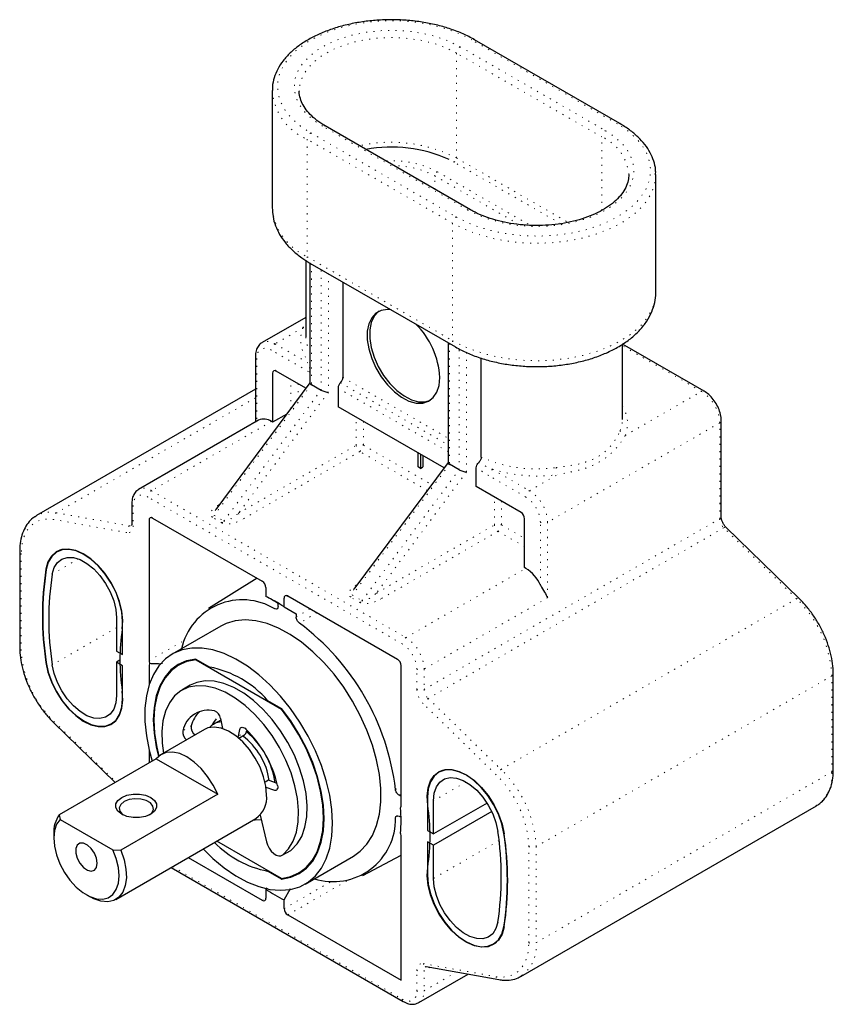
# Model space of a CAD drawing. Header units: millimetres. Extents: x 41 to 369, y 41 to 518.
# Tile 4 of 9: x 289 to 369, y 45 to 143. Entities that reach past the tile are written whole.
import ezdxf

# ---------------------------------------------------------------- set-up
doc = ezdxf.new("R2010")
doc.units = ezdxf.units.MM
doc.linetypes.add('DOT2', pattern=[0.635, 0, -0.635])

msp = doc.modelspace()

# ---------------------------------------------------------------- linework, layer by layer
at = {"color": 7, "linetype": 'DOT2', "lineweight": 18}
for p, q in [((348.05944, 132.42358), (333.63447, 140.75094)), ((332.46244, 140.07434), (346.88742, 131.74698)), ((346.52679, 131.12236), (332.10181, 139.44972)), ((332.10181, 129.03883), (332.10181, 139.44972)), ((333.24379, 123.87068), (318.81881, 132.19804)), ((317.64678, 131.52145), (332.07176, 123.19408)), ((346.52679, 123.84744), (346.52679, 131.12236)), ((331.71114, 122.56946), (317.28616, 130.89683)), ((317.28616, 130.89683), (317.28616, 119.23662)), ((332.10181, 129.03883), (343.17935, 122.6439)), ((331.8614, 128.62241), (331.36671, 128.88689)), ((342.43014, 122.52121), (331.8614, 128.62241)), ((338.30963, 122.43637), (329.96812, 127.25182)), ((329.96812, 125.93413), (329.96812, 127.25182)), ((330.20853, 127.66824), (339.42372, 122.34842)), ((331.71114, 122.56946), (331.71114, 110.90926)), ((317.28616, 119.23662), (331.71114, 110.90926)), ((317.70689, 118.53371), (317.70689, 106.56997)), ((318.66855, 106.01482), (318.66855, 117.97855)), ((319.3898, 117.56218), (319.3898, 105.79195)), ((316.86543, 112.19094), (317.14062, 112.5701)), ((316.86543, 112.19094), (314.10064, 110.59486)), ((314.10064, 110.59486), (317.55751, 108.59926)), ((331.41062, 110.62271), (331.41062, 98.65898)), ((356.41391, 105.87603), (348.5656, 110.40676)), ((317.41572, 107.84831), (313.74002, 109.97024)), ((332.37228, 98.10382), (332.37228, 110.15408)), ((333.09353, 109.74288), (333.09353, 97.88095)), ((312.29752, 109.13724), (312.29752, 102.92033)), ((314.22091, 107.88808), (313.86023, 107.67986)), ((317.55751, 107.77078), (317.41572, 107.84831)), ((317.70689, 106.56997), (308.06088, 93.57555)), ((315.66335, 104.17221), (315.66335, 107.05537)), ((316.3846, 106.63901), (316.3846, 105.14382)), ((320.59188, 106.73258), (331.26124, 100.57329)), ((320.8323, 107.26399), (331.26124, 101.24349)), ((309.02254, 93.02039), (318.66855, 106.01482)), ((319.3898, 105.79195), (310.48338, 93.79384)), ((331.26124, 99.90309), (320.35147, 106.20117)), ((348.8408, 101.50416), (356.41391, 105.87603)), ((312.14814, 105.23011), (292.40314, 93.83156)), ((313.74002, 102.89084), (301.83941, 96.02076)), ((322.15459, 100.53148), (322.15459, 103.30806)), ((322.87584, 102.89169), (322.87584, 100.53148)), ((358.21703, 102.75293), (341.14748, 92.89888)), ((358.21703, 93.23276), (358.21703, 102.75293)), ((310.48338, 93.79384), (322.15459, 100.53148)), ((322.51521, 99.90686), (310.844, 93.16922)), ((329.20607, 96.04431), (322.51521, 99.90686)), ((322.87584, 100.53148), (329.63883, 96.62729)), ((331.41062, 98.65898), (321.76461, 85.66455)), ((322.72627, 85.10939), (332.37228, 98.10382)), ((333.09353, 97.88095), (324.18711, 85.88284)), ((335.66865, 98.14392), (339.34435, 96.02198)), ((338.98373, 95.39736), (335.30803, 97.5193)), ((339.34435, 96.02198), (342.10914, 97.61806)), ((301.83941, 96.02076), (327.08312, 81.44788)), ((326.7225, 80.82326), (301.47879, 95.39614)), ((335.85832, 92.62049), (335.85832, 95.39707)), ((336.57957, 94.9807), (336.57957, 92.62049)), ((292.40314, 93.83156), (299.63093, 92.53294)), ((300.03629, 94.56313), (300.03629, 92.53881)), ((308.43984, 94.55711), (308.5904, 94.64403)), ((308.50346, 94.52691), (308.43984, 94.55711)), ((299.38771, 91.86323), (292.15992, 93.16185)), ((301.95968, 93.31397), (301.59899, 93.10576)), ((308.8225, 92.83497), (307.86084, 93.39013)), ((308.06088, 93.57555), (309.02254, 93.02039)), ((328.88624, 76.30045), (358.21703, 93.23276)), ((340.42623, 86.65234), (340.42623, 92.89888)), ((341.14748, 92.89888), (341.14748, 85.40304)), ((299.63093, 92.53294), (299.88127, 92.67746)), ((324.18711, 85.88284), (335.85832, 92.62049)), ((336.21894, 91.99587), (324.54773, 85.25822)), ((358.62239, 92.3425), (329.29161, 75.41019)), ((338.86352, 90.46919), (336.21894, 91.99587)), ((336.57957, 92.62049), (338.86352, 91.30199)), ((365.85018, 85.2961), (358.62239, 92.3425)), ((288.91703, 89.78396), (288.91703, 80.25358)), ((294.60167, 89.25072), (291.99282, 87.74466)), ((291.37131, 88.23), (291.40866, 88.25156)), ((327.08312, 81.44788), (338.98373, 88.31795)), ((322.14357, 86.64612), (322.29413, 86.73303)), ((322.14357, 86.64612), (322.20719, 86.61592)), ((315.36289, 85.57647), (315.0022, 85.36825)), ((322.52623, 84.92397), (321.56457, 85.47913)), ((321.76461, 85.66455), (322.72627, 85.10939)), ((341.14748, 85.40304), (328.88624, 78.32478)), ((336.51939, 68.36379), (365.85018, 85.2961)), ((314.08124, 84.29287), (314.39499, 84.48385)), ((316.20428, 83.48119), (317.56157, 84.30719)), ((299.00608, 83.08576), (298.97614, 83.06848)), ((318.23072, 83.9209), (316.52421, 82.88257)), ((298.3751, 82.42607), (291.99282, 78.74165)), ((301.59899, 79.15516), (305.07969, 81.16452)), ((303.03921, 79.15377), (302.52634, 78.8577)), ((291.37131, 78.97389), (291.39726, 78.98887)), ((328.165, 76.30045), (328.165, 78.32478)), ((328.88624, 78.32478), (328.88624, 76.30045)), ((369.33629, 77.63989), (340.0055, 60.70759)), ((369.33629, 68.10951), (369.33629, 77.63989)), ((299.00608, 75.37234), (298.97614, 75.35506)), ((329.29161, 75.41019), (336.51939, 68.36379)), ((336.04136, 67.82964), (328.81357, 74.87604)), ((292.15992, 73.13153), (298.32796, 67.11828)), ((305.78899, 72.68758), (304.94753, 72.20182)), ((310.96496, 72.53117), (310.60523, 72.3235)), ((311.30483, 72.1523), (310.46338, 71.66653)), ((340.0055, 51.1772), (369.33629, 68.10951)), ((314.3698, 66.51552), (313.98587, 66.29388)), ((326.05228, 66.37947), (326.60229, 66.6803)), ((333.04227, 67.11574), (329.82618, 65.25913)), ((326.60229, 65.90785), (326.41073, 65.8031)), ((326.37919, 63.73715), (326.05228, 63.55842)), ((336.82627, 62.01328), (336.80037, 61.99833)), ((336.32613, 61.29805), (329.82618, 57.54571)), ((339.28425, 51.1772), (339.28425, 60.70759)), ((340.0055, 60.70759), (340.0055, 51.1772)), ((315.7164, 60.3694), (314.87495, 59.88364)), ((303.93214, 58.72162), (326.7225, 45.56502)), ((315.0022, 54.552), (319.63412, 57.22594)), ((321.19791, 57.2959), (315.36283, 53.92738)), ((312.83846, 55.38467), (313.19908, 55.59285)), ((336.83737, 52.77564), (336.80037, 52.75428)), ((328.81357, 49.09794), (336.04136, 47.79931)), ((328.165, 46.39803), (328.165, 48.42236)), ((329.43757, 48.74063), (328.88624, 48.42236)), ((328.88624, 48.42236), (328.88624, 46.39803)), ((328.88624, 46.39803), (332.11186, 48.26014))]:
    msp.add_line(p, q, dxfattribs=at)
at = {"color": 7, "linetype": 'Continuous', "lineweight": 25}
for p, q in [((348.31442, 132.44883), (333.88945, 140.77619)), ((313.82562, 135.71976), (313.82562, 124.05955)), ((333.49877, 123.89593), (319.07379, 132.22329)), ((351.8806, 115.73219), (351.8806, 127.39239)), ((317.14062, 118.88741), (317.14062, 111.42767)), ((317.55751, 118.62059), (317.55751, 106.71288)), ((317.56788, 118.61396), (331.99286, 110.28659)), ((320.8323, 116.72945), (320.8323, 107.26399)), ((317.14062, 113.21204), (312.82575, 110.72111)), ((331.26124, 110.70895), (331.26124, 98.80189)), ((348.5656, 103.10031), (348.5656, 110.55254)), ((356.66889, 105.90127), (348.58621, 110.56731)), ((312.14814, 109.34542), (312.14814, 102.83409)), ((334.55529, 99.36411), (334.55529, 109.18176)), ((313.86023, 107.67986), (313.86023, 102.82144)), ((317.16155, 106.19048), (314.22085, 107.88811)), ((317.55751, 106.72389), (308.22504, 94.15184)), ((317.70689, 106.56997), (318.66855, 106.01482)), ((312.14814, 106.08405), (290.43128, 93.54718)), ((320.35147, 106.20117), (320.35147, 104.34898)), ((315.26087, 103.63002), (313.86023, 102.82144)), ((330.86528, 98.27949), (320.35147, 104.34898)), ((312.46512, 103.01708), (300.56451, 96.14701)), ((313.86023, 102.82144), (313.74002, 102.89084)), ((358.36641, 93.44094), (358.36641, 102.96111)), ((328.2852, 98.38045), (328.2852, 99.76893)), ((331.26124, 98.8129), (321.92877, 86.24085)), ((328.53178, 99.62658), (328.53178, 98.2381)), ((328.7722, 99.48779), (328.7722, 98.37689)), ((328.53178, 98.2381), (328.2852, 98.38045)), ((328.53178, 98.2381), (328.7722, 98.37689)), ((332.37228, 98.10382), (331.41062, 98.65898)), ((334.05519, 96.43799), (334.05519, 98.28282)), ((338.5029, 93.87038), (334.05519, 96.43799)), ((299.88691, 94.77132), (299.88691, 92.74699)), ((301.59899, 93.10576), (301.59899, 79.15516)), ((301.95962, 93.31401), (312.83846, 87.03379)), ((338.86352, 88.38735), (338.86352, 93.24576)), ((366.08879, 85.3353), (358.861, 92.38171)), ((288.76766, 89.99215), (288.76766, 80.46176)), ((292.80037, 90.14217), (292.461, 89.94626)), ((338.98373, 88.31795), (338.86352, 88.38735)), ((312.3213, 87.33234), (307.50907, 84.33859)), ((313.19908, 86.40917), (313.19908, 85.53907)), ((315.0022, 84.49815), (315.0022, 85.36825)), ((315.36283, 85.5765), (326.24166, 79.29628)), ((314.40116, 84.52211), (314.40116, 84.84096)), ((315.0022, 84.49815), (316.20428, 83.80004)), ((298.3751, 83.41545), (298.3751, 80.11399)), ((298.97614, 79.76702), (298.97614, 83.06848)), ((316.20428, 83.80004), (316.20428, 83.48119)), ((308.71576, 82.58472), (303.90743, 79.80894)), ((298.3751, 80.11399), (298.97614, 79.76702)), ((298.71465, 79.19951), (298.3751, 79.0035)), ((306.24567, 79.31901), (307.62636, 78.52196)), ((306.32197, 79.27496), (306.26186, 79.24026)), ((306.26186, 79.24026), (314.72694, 74.35347)), ((298.3751, 79.0035), (298.3751, 75.70203)), ((298.97614, 78.65652), (298.3751, 79.0035)), ((298.97614, 75.35506), (298.97614, 78.65652)), ((302.52634, 78.8577), (302.92879, 78.91964)), ((305.25737, 79.11603), (304.54488, 78.70472)), ((305.00253, 79.02245), (304.79406, 78.84857)), ((326.60229, 64.72106), (326.60229, 78.67166)), ((369.48566, 68.31769), (369.48566, 77.84808)), ((305.69229, 76.71714), (304.85083, 76.23138)), ((313.36244, 75.21059), (314.74312, 74.41353)), ((314.77089, 74.37885), (314.72694, 74.35347)), ((308.70065, 73.42299), (308.8425, 72.60224)), ((292.16453, 72.97454), (298.22971, 67.06156)), ((297.85806, 72.88384), (298.19743, 73.07975)), ((307.10315, 72.32983), (302.81172, 69.85244)), ((308.72752, 73.26756), (308.00471, 72.85029)), ((308.8425, 72.60224), (308.88372, 72.42556)), ((310.46338, 71.66653), (310.60523, 72.3235)), ((310.42216, 71.53744), (310.46338, 71.66653)), ((310.49756, 71.47392), (311.08133, 71.81092)), ((311.30483, 72.1523), (311.32835, 72.26122)), ((302.31097, 69.41762), (292.69432, 63.86604)), ((301.59899, 70.33751), (301.59899, 69.00661)), ((302.31097, 69.41762), (308.41205, 65.89554)), ((330.68258, 68.27323), (330.34322, 68.07732)), ((313.45394, 67.29284), (313.11165, 67.09524)), ((313.98587, 66.29388), (313.2044, 66.5859)), ((314.31146, 66.97241), (313.45394, 67.29284)), ((308.41205, 65.89554), (298.7954, 60.34397)), ((326.60229, 65.69252), (326.41073, 65.8031)), ((329.22514, 65.60611), (329.22514, 62.30464)), ((329.82618, 61.95767), (329.82618, 65.25913)), ((335.13068, 65.01989), (329.82618, 61.95767)), ((338.49125, 47.83036), (367.82204, 64.76266)), ((292.69432, 63.86604), (292.76988, 63.40606)), ((312.62166, 63.83496), (313.24428, 61.19525)), ((326.41073, 63.72092), (326.59868, 63.61242)), ((335.59823, 64.17931), (329.82618, 60.84717)), ((292.76988, 63.40606), (297.99859, 60.38759)), ((298.29465, 55.46716), (312.20273, 63.49613)), ((292.13861, 61.96585), (292.13861, 61.54949)), ((326.60229, 47.43897), (326.60229, 61.80601)), ((329.22514, 62.30464), (329.82618, 61.95767)), ((314.72694, 57.55723), (308.32104, 61.25527)), ((329.22514, 61.19415), (329.22514, 57.89269)), ((329.82618, 60.84717), (329.22514, 61.19415)), ((329.82618, 57.54571), (329.82618, 60.84717)), ((297.99859, 60.38759), (298.7954, 60.34397)), ((305.4951, 59.6239), (312.83846, 55.38467)), ((314.81642, 59.84335), (315.65788, 60.32911)), ((315.65788, 60.32911), (315.7164, 60.3694)), ((317.08136, 56.98855), (321.88969, 59.76434)), ((322.80505, 57.8423), (326.60229, 59.87054)), ((303.78272, 58.63536), (326.82814, 45.33152)), ((313.36244, 58.27553), (313.42255, 58.31023)), ((314.74312, 57.47848), (313.36244, 58.27553)), ((316.44391, 58.09276), (317.1564, 58.50407)), ((316.69309, 58.23661), (316.94793, 58.33019)), ((314.74312, 57.47848), (314.91764, 57.57923)), ((295.3837, 55.92821), (295.74427, 55.71999)), ((313.28279, 56.60829), (313.19908, 56.46302)), ((313.19908, 56.46302), (313.19908, 55.59292)), ((315.0022, 55.4221), (315.64932, 56.54505)), ((315.0022, 54.552), (315.0022, 55.4221)), ((315.36283, 53.92738), (326.60229, 47.43897)), ((335.74028, 51.01491), (336.07964, 51.21082)), ((328.35802, 45.23053), (333.25138, 48.0554)), ((329.08401, 48.80416), (336.3118, 47.50554))]:
    msp.add_line(p, q, dxfattribs=at)
at = {"color": 7, "linetype": 'DOT2', "lineweight": 18, "flags": 128}
for points in [[(333.63447, 140.75094), (332.47152, 141.33633), (331.18132, 141.82486), (329.78791, 142.20741), (328.31725, 142.47687), (326.79672, 142.62822), (325.25466, 142.65863), (323.71979, 142.56754), (322.2207, 142.35664), (320.78531, 142.02987), (319.44038, 141.59332), (318.21094, 141.0551), (317.1199, 140.42526), (316.18759, 139.71552), (315.43136, 138.9391), (314.86532, 138.11048), (314.5, 137.24507), (314.34221, 136.35901), (314.39489, 135.46879), (314.65706, 134.59101), (315.12383, 133.74202), (315.7865, 132.93762), (316.63274, 132.1928), (317.64678, 131.52145)], [(318.81881, 132.19804), (317.87827, 132.82898), (317.11112, 133.5338), (316.53451, 134.29674), (316.16131, 135.10078), (315.99987, 135.92795), (316.05379, 136.75977), (316.32185, 137.57766), (316.79809, 138.36335), (317.47185, 139.09928), (318.32809, 139.76903), (319.34768, 140.35763), (320.50784, 140.85193), (321.78267, 141.24088), (323.14367, 141.5158), (324.56045, 141.67056), (326.00136, 141.70168), (327.43421, 141.60848), (328.82699, 141.39304), (330.1486, 141.06017), (331.3695, 140.61731), (332.46244, 140.07434)], [(332.10181, 139.44972), (331.06666, 139.96398), (329.91029, 140.38344), (328.65855, 140.69871), (327.33939, 140.90276), (325.98229, 140.99104), (324.61755, 140.96156), (323.27567, 140.81498), (321.98661, 140.55459), (320.77918, 140.1862), (319.68035, 139.71803), (318.71466, 139.16055), (317.90368, 138.52621), (317.26554, 137.82917), (316.81448, 137.08502), (316.56058, 136.31037), (316.50313, 135.71293)], [(332.07176, 123.19408), (333.23471, 122.60869), (334.52491, 122.12017), (335.91832, 121.73761), (337.38898, 121.46815), (338.90951, 121.31681), (340.45157, 121.2864), (341.98644, 121.37749), (343.48553, 121.58838), (344.92091, 121.91515), (346.26585, 122.35171), (347.49529, 122.88992), (348.58633, 123.51976), (349.51864, 124.2295), (350.27486, 125.00592), (350.8409, 125.83455), (351.20622, 126.69996), (351.36401, 127.58602), (351.31133, 128.47623), (351.04917, 129.35401), (350.5824, 130.20301), (349.91972, 131.00741), (349.07348, 131.75222), (348.05944, 132.42358)], [(346.88742, 131.74698), (347.82796, 131.11604), (348.59511, 130.41123), (349.17172, 129.64828), (349.54491, 128.84424), (349.70636, 128.01708), (349.65244, 127.18526), (349.38437, 126.36737), (348.90814, 125.58168), (348.23437, 124.84574), (347.37813, 124.17599), (346.35855, 123.5874), (345.19838, 123.0931), (343.92356, 122.70414), (342.56256, 122.42922), (341.14578, 122.27447), (339.70487, 122.24334), (338.27202, 122.33654), (336.87924, 122.55198), (335.55763, 122.88485), (334.33672, 123.32772), (333.24379, 123.87068)], [(351.88052, 127.36715), (351.77952, 126.50212), (351.47802, 125.62708), (350.98124, 124.78224), (350.29769, 123.98207), (349.43907, 123.24024), (348.42007, 122.56946), (347.25812, 121.98121), (345.9731, 121.48554), (344.58701, 121.09093), (343.12355, 120.80415), (341.60777, 120.63009), (340.0656, 120.57174), (338.52344, 120.63009), (337.00766, 120.80415), (335.5442, 121.09093), (334.1581, 121.48554), (332.87309, 121.98121), (331.71114, 122.56946)], [(331.71114, 110.90926), (332.87309, 110.321), (334.1581, 109.82533), (335.5442, 109.43073), (337.00766, 109.14395), (338.52344, 108.96989), (340.0656, 108.91154), (341.60777, 108.96989), (343.12355, 109.14395), (344.58701, 109.43073), (345.9731, 109.82533), (347.25812, 110.321), (348.42007, 110.90926), (349.43907, 111.58004), (350.29769, 112.32187), (350.98124, 113.12204), (351.47802, 113.96688), (351.77952, 114.84192), (351.8806, 115.73219)], [(348.34409, 101.98737), (348.5214, 102.60055), (348.5656, 103.10031)], [(292.15992, 93.16185), (291.47725, 93.2142), (290.84842, 93.11794), (290.28847, 92.87538), (289.81083, 92.49233), (289.42691, 91.97795), (289.14593, 91.34458), (288.9746, 90.60736), (288.91703, 89.78396)], [(300.03629, 92.53881), (300.02477, 92.37413), (299.99051, 92.22669), (299.93431, 92.10001), (299.85753, 91.99714), (299.762, 91.92052), (299.65001, 91.87201), (299.52424, 91.85276), (299.38771, 91.86323)], [(358.62239, 92.3425), (358.69049, 92.37685), (358.75146, 92.39735), (358.80296, 92.40322), (358.84301, 92.39423), (358.861, 92.38171)], [(365.85018, 85.2961), (365.91828, 85.33045), (365.97925, 85.35095), (366.03075, 85.35682), (366.07079, 85.34783), (366.08872, 85.33537)], [(336.04136, 47.79931), (336.72403, 47.74697), (337.35286, 47.84323), (337.91281, 48.08579), (338.39046, 48.46884), (338.77437, 48.98321), (339.05535, 49.61659), (339.22668, 50.35381), (339.28425, 51.1772)], [(328.165, 48.42236), (328.17651, 48.58704), (328.21077, 48.73448), (328.26697, 48.86116), (328.34375, 48.96403), (328.43928, 49.04064), (328.55127, 49.08915), (328.67704, 49.10841), (328.81357, 49.09794)]]:
    msp.add_lwpolyline(points, dxfattribs=at)
at = {"color": 7, "linetype": 'Continuous', "lineweight": 25, "flags": 128}
for points in [[(325.60874, 113.97207), (325.25454, 114.00234), (324.6353, 113.91411), (324.10644, 113.63889), (323.6896, 113.18795), (323.40185, 112.57975), (323.25496, 111.83919), (323.25496, 110.99659), (323.40185, 110.08644), (323.6896, 109.14601), (324.10644, 108.2138), (324.6353, 107.32796), (325.25454, 106.52478), (325.93879, 105.83713), (326.66005, 105.29316), (327.38879, 104.91515), (328.09517, 104.71856), (328.75028, 104.71145), (329.32729, 104.89411), (329.80258, 105.25907), (330.15669, 105.79137), (330.37513, 106.46923), (330.44895, 107.26489), (330.44895, 107.26489)], [(324.41596, 113.82806), (324.34685, 113.77768), (323.93001, 113.32674), (323.64226, 112.71854), (323.49538, 111.97798), (323.49538, 111.13538), (323.64226, 110.22523), (323.93001, 109.2848), (324.34685, 108.35258), (324.87572, 107.46675), (325.49495, 106.66357), (326.17921, 105.97592), (326.90047, 105.43195), (327.62921, 105.05394), (328.33559, 104.85735), (328.9907, 104.85024), (329.50987, 105.00419)], [(317.14062, 111.42767), (317.14072, 111.40446), (317.14611, 111.25144)], [(290.28855, 93.45808), (290.39133, 93.5236), (290.43128, 93.54718)], [(298.94776, 82.31353), (299.00528, 83.14856), (298.91501, 84.06519), (298.68043, 85.02819), (298.31053, 86.00054), (297.81955, 86.9449), (297.22634, 87.82495), (296.55371, 88.60688), (295.8275, 89.26065), (295.07562, 89.76113), (294.32696, 90.08908), (293.6103, 90.23191), (292.95318, 90.18412), (292.38084, 89.94755), (291.91529, 89.5313), (291.57442, 88.95135), (291.37131, 88.23)], [(298.97614, 83.06848), (298.90172, 83.97755), (298.68136, 84.93709), (298.32365, 85.90968), (297.84254, 86.85739), (297.25679, 87.74327), (296.58926, 88.53276), (295.86597, 89.19507), (295.11513, 89.70438), (294.36602, 90.04082), (293.64785, 90.19127), (292.98864, 90.14987), (292.4141, 89.91822), (291.94662, 89.50537), (291.60444, 88.92741), (291.40091, 88.20689)], [(291.99282, 87.74466), (292.18112, 88.39074), (292.50271, 88.89725), (292.94318, 89.24152), (293.48282, 89.40816), (294.0975, 89.38971), (294.7597, 89.18698), (295.43979, 88.80906), (296.10734, 88.27286), (296.73248, 87.60236), (297.28723, 86.82757), (297.74677, 85.98317), (298.09054, 85.10693), (298.30316, 84.23806), (298.3751, 83.41545)], [(314.71868, 84.68157), (314.62624, 84.72903), (314.40116, 84.84096)], [(321.88969, 59.76434), (322.56074, 60.24017), (323.22346, 60.93867), (323.76611, 61.79234), (324.18046, 62.78823), (324.46023, 63.91125), (324.60119, 65.14437), (324.60119, 66.46891), (324.46023, 67.86478), (324.18046, 69.31082), (323.76611, 70.78511), (323.22346, 72.26531), (322.56074, 73.72897), (321.788, 75.1539), (320.91695, 76.51852), (319.96079, 77.80212), (318.93402, 78.98526), (317.8522, 80.04999), (316.73174, 80.98019), (315.58961, 81.76173), (314.44314, 82.38279), (313.30969, 82.83394), (312.20646, 83.10835), (311.15017, 83.20185), (310.15682, 83.11303), (309.24148, 82.84323), (308.71576, 82.58472)], [(319.81053, 63.02065), (319.73992, 64.38344), (319.52915, 65.80709), (319.18143, 67.27004), (318.70202, 68.75009), (318.09819, 70.22481), (317.3791, 71.67185), (316.55564, 73.06928), (315.6403, 74.39591), (314.64695, 75.63162), (313.59066, 76.75769), (312.48743, 77.75705), (311.35398, 78.61455), (310.20751, 79.31718), (309.06538, 79.85431), (307.94492, 80.21777), (306.8631, 80.40208), (305.83633, 80.40442), (304.88017, 80.22477), (304.00912, 79.86586), (303.23638, 79.33311), (302.57366, 78.6346), (302.03101, 77.78094), (301.61666, 76.78504), (301.33689, 75.66202), (301.19593, 74.4289), (301.19593, 73.10436), (301.33689, 71.7085), (301.61666, 70.26246), (301.90717, 69.18451)], [(306.24567, 79.31901), (305.32621, 79.13812), (304.49492, 78.77402), (303.76598, 78.23292), (303.15183, 77.52406), (302.66293, 76.65952), (302.30764, 75.65405), (302.09201, 74.52482), (302.01972, 73.29107), (302.09201, 71.97386), (302.30764, 70.59566), (302.53062, 69.64965)], [(306.26186, 79.24026), (305.35169, 79.05846), (304.52894, 78.69547), (303.80758, 78.15747), (303.19988, 77.45359), (302.71616, 76.59581), (302.36466, 75.5987), (302.15134, 74.47921), (302.07983, 73.25637), (302.15134, 71.95096), (302.36466, 70.58518), (302.57473, 69.68745)], [(291.37131, 78.97389), (291.57442, 78.01804), (291.91529, 77.04453), (292.38084, 76.09076), (292.95318, 75.19338), (293.6103, 74.3869), (294.32696, 73.70228), (295.07562, 73.16586), (295.8275, 72.79823), (296.55371, 72.61354), (297.22634, 72.61887), (297.81955, 72.81402), (298.31053, 73.19149), (298.68043, 73.73678), (298.91501, 74.42893), (299.00528, 75.24134), (298.94776, 76.14279)], [(291.40091, 78.96283), (291.60444, 78.00732), (291.94662, 77.03429), (292.4141, 76.0817), (292.98864, 75.18669), (293.64785, 74.38418), (294.36602, 73.70546), (295.11513, 73.177), (295.86597, 72.8194), (296.58926, 72.64662), (297.25679, 72.66539), (297.84254, 72.87498), (298.32365, 73.26722), (298.68136, 73.82681), (298.90172, 74.53192), (298.97614, 75.35506)], [(298.3751, 75.70203), (298.30316, 74.96249), (298.09054, 74.33911), (297.74677, 73.85978), (297.28723, 73.54595), (296.73248, 73.41166), (296.10734, 73.46293), (295.43979, 73.69746), (294.7597, 74.10476), (294.0975, 74.6666), (293.48282, 75.35783), (292.94318, 76.14753), (292.50271, 77.00036), (292.18112, 77.87816), (291.99282, 78.74165)], [(314.87495, 59.88364), (315.45151, 60.48209), (315.90453, 61.23886), (316.22435, 62.13783), (316.40415, 63.15985), (316.44011, 64.28315), (316.33146, 65.48379), (316.08051, 66.73618), (315.69261, 68.01365), (315.17602, 69.28897), (314.54176, 70.53497), (313.80333, 71.72511), (312.97647, 72.83403), (312.0788, 73.83809), (311.12945, 74.71591), (310.14863, 75.44878), (309.15725, 76.02109), (308.17643, 76.42065), (307.22708, 76.63893), (306.32941, 76.6713), (305.50255, 76.51705), (304.76412, 76.17948), (304.12986, 75.66578), (303.61327, 74.9869), (303.22537, 74.15729), (302.97442, 73.19464), (302.86577, 72.11945), (302.90173, 70.95464), (303.03323, 69.98032)], [(315.7164, 60.3694), (316.29297, 60.96785), (316.74599, 61.72462), (317.06581, 62.62359), (317.24561, 63.64562), (317.28157, 64.76891), (317.17291, 65.96955), (316.92196, 67.22194), (316.53406, 68.49941), (316.01748, 69.77473), (315.38322, 71.02073), (314.64479, 72.21087), (313.81793, 73.31979), (312.92026, 74.32385), (311.9709, 75.20167), (310.99009, 75.93455), (309.99871, 76.50686), (309.01789, 76.90641), (308.06853, 77.1247), (307.17086, 77.15706), (306.344, 77.00281), (305.69229, 76.71714)], [(314.72694, 57.55723), (315.6371, 57.73903), (316.45986, 58.10201), (317.18121, 58.64002), (317.78892, 59.34389), (318.27263, 60.20167), (318.62413, 61.19878), (318.83746, 62.31827), (318.90897, 63.54111), (318.83746, 64.84652), (318.62413, 66.21231), (318.27263, 67.61526), (317.78892, 69.03152), (317.18121, 70.43703), (316.45986, 71.8079), (315.6371, 73.12082), (314.72694, 74.35347)], [(314.74312, 57.47848), (315.66258, 57.65937), (316.49387, 58.02346), (317.22281, 58.56456), (317.83697, 59.27343), (318.32586, 60.13797), (318.68115, 61.14343), (318.89678, 62.27267), (318.96907, 63.50642), (318.89678, 64.82363), (318.68115, 66.20183), (318.32586, 67.6175), (317.83697, 69.04651), (317.22281, 70.46446), (316.49387, 71.84718), (315.66258, 73.17106), (314.74312, 74.41353)], [(308.25511, 73.38821), (307.98359, 73.02575), (307.83534, 72.73857)], [(313.25918, 65.83114), (313.18536, 66.71203), (312.96693, 67.64209), (312.61281, 68.58325), (312.13752, 69.49696), (311.56051, 70.34582), (310.90541, 71.09508), (310.19903, 71.71407), (309.47029, 72.17744), (308.74903, 72.46622), (308.06477, 72.56859), (307.44554, 72.48036), (307.10315, 72.32983)], [(310.60523, 72.3235), (310.63668, 72.41386), (310.68702, 72.48337), (310.75402, 72.529), (310.83476, 72.54874), (310.92569, 72.54173), (311.02282, 72.50828), (311.12191, 72.44985), (311.21861, 72.36901)], [(311.08133, 71.81092), (311.19933, 71.91448), (311.30483, 72.1523)], [(308.41205, 65.89554), (307.96502, 66.81415), (307.41247, 67.67689), (306.77681, 68.4488), (306.0838, 69.0986), (305.36151, 69.59995), (304.63922, 69.93253), (303.9462, 70.08288), (303.31054, 70.04488), (302.758, 69.82009), (302.31097, 69.41762)], [(329.25353, 64.81838), (329.196, 65.71983), (329.28627, 66.53224), (329.52086, 67.22439), (329.89075, 67.76968), (330.38173, 68.14715), (330.97494, 68.3423), (331.64757, 68.34763), (332.37378, 68.16293), (333.12566, 67.79531), (333.87432, 67.25888), (334.59098, 66.57427), (335.2481, 65.76778), (335.82044, 64.87041), (336.28599, 63.91664), (336.62687, 62.94312), (336.82997, 61.98727)], [(336.80037, 61.99833), (336.59684, 62.95385), (336.25467, 63.92688), (335.78719, 64.87947), (335.21264, 65.77447), (334.55343, 66.57698), (333.83527, 67.25571), (333.08616, 67.78417), (332.33531, 68.14177), (331.61202, 68.31455), (330.94449, 68.29578), (330.35875, 68.08618), (329.87764, 67.69395), (329.51993, 67.13436), (329.29956, 66.42925), (329.22514, 65.60611)], [(329.82618, 65.25913), (329.89813, 65.99868), (330.11074, 66.62206), (330.45451, 67.10139), (330.91405, 67.41522), (331.46881, 67.5495), (332.09394, 67.49823), (332.76149, 67.2637), (333.44158, 66.85641), (334.10378, 66.29457), (334.71846, 65.60334), (335.25811, 64.81363), (335.69858, 63.9608), (336.02016, 63.083), (336.20847, 62.21951)], [(314.35835, 66.76907), (314.37578, 66.64636), (314.37252, 66.53387), (314.3487, 66.43654), (314.30539, 66.35863), (314.24446, 66.30355), (314.1686, 66.27373), (314.08113, 66.27045), (313.98587, 66.29388)], [(298.89431, 65.58862), (299.41067, 65.80519), (300.01768, 65.91905), (300.65593, 65.91905), (301.26295, 65.80519), (301.77931, 65.58862), (302.15446, 65.29053), (302.35169, 64.94011), (302.35169, 64.57165), (302.15446, 64.22123), (301.77931, 63.92315), (301.26295, 63.70657), (300.65593, 63.59271), (300.01768, 63.59271), (299.41067, 63.70657), (298.89431, 63.92315), (298.51915, 64.22123), (298.32192, 64.57165), (298.32192, 64.94011), (298.51915, 65.29053), (298.89431, 65.58862)], [(299.13473, 65.17221), (298.79608, 64.89301), (298.64328, 64.56379), (298.69473, 64.22426), (298.94425, 63.91536), (299.02528, 63.85385)], [(301.64833, 63.85385), (301.87753, 64.06351), (302.03034, 64.39272), (301.97888, 64.73226), (301.72937, 65.04116), (301.31189, 65.28217), (300.7768, 65.42621), (300.18864, 65.45591), (299.61836, 65.3677), (299.13473, 65.17221)], [(292.76988, 63.40606), (292.42637, 62.92621), (292.21283, 62.30354), (292.13864, 61.56541), (292.20707, 60.74425), (292.41511, 59.87614), (292.75361, 58.99923), (293.2077, 58.15205), (293.75744, 57.37182), (294.37865, 56.69284), (295.04406, 56.14493), (295.72441, 55.75217), (296.38981, 55.53182), (297.01103, 55.49357), (297.56076, 55.63908), (298.01485, 55.96198), (298.35336, 56.44806), (298.56139, 57.07598), (298.62982, 57.81813), (298.55564, 58.64192), (298.3421, 59.51113), (297.99859, 60.38759)], [(306.96976, 60.4752), (307.94492, 59.52328), (309.06538, 58.59309), (310.20751, 57.81154), (311.35398, 57.19048), (312.48743, 56.73933), (313.59066, 56.46492), (314.64695, 56.37142), (315.6403, 56.46024), (316.55564, 56.73004), (317.3791, 57.17672), (318.09819, 57.79352), (318.70202, 58.57108), (319.18143, 59.49761), (319.52915, 60.55908), (319.73992, 61.73939), (319.81053, 63.02065)], [(311.9816, 63.36848), (312.11733, 63.35814), (312.72266, 63.40676)], [(296.46611, 59.05128), (296.39305, 59.54475), (296.18375, 60.05593), (295.86646, 60.51578), (295.48405, 60.86218), (295.08816, 61.04836), (294.73226, 61.04918), (294.4644, 60.86451), (294.32078, 60.51931), (294.32078, 60.06019), (294.4644, 59.54916), (294.73226, 59.05524), (295.08816, 58.64513), (295.48405, 58.37423), (295.86646, 58.27911), (296.18375, 58.37263), (296.39305, 58.64215), (296.46611, 59.05128)], [(313.24428, 61.19525), (313.35178, 60.86903), (313.51599, 60.55234), (313.72519, 60.26777), (313.96447, 60.0356), (314.21677, 59.87238), (314.4641, 59.78974), (314.68884, 59.79359), (314.87495, 59.88364)], [(298.7954, 60.34397), (299.12074, 59.39967), (299.3072, 58.47529), (299.34712, 57.60887), (299.23885, 56.83604), (298.98684, 56.18861), (298.60146, 55.69319), (298.09857, 55.37017), (297.49884, 55.23285), (296.82697, 55.28687), (296.11058, 55.53), (295.74427, 55.71999)], [(336.82997, 52.73117), (336.62687, 52.00982), (336.28599, 51.42987), (335.82044, 51.01361), (335.2481, 50.77704), (334.59098, 50.72926), (333.87432, 50.87208), (333.12566, 51.20004), (332.37378, 51.70051), (331.64757, 52.35428), (330.97494, 53.13622), (330.38173, 54.01627), (329.89075, 54.96062), (329.52086, 55.93298), (329.28627, 56.89598), (329.196, 57.8126), (329.25353, 58.64764)], [(329.22514, 57.89269), (329.29956, 56.98362), (329.51993, 56.02408), (329.87764, 55.05149), (330.35875, 54.10377), (330.94449, 53.2179), (331.61202, 52.42841), (332.33531, 51.7661), (333.08616, 51.25679), (333.83527, 50.92035), (334.55343, 50.76989), (335.21264, 50.8113), (335.78719, 51.04294), (336.25467, 51.4558), (336.59684, 52.03375), (336.80037, 52.75428)], [(336.20847, 53.2165), (336.02016, 52.57043), (335.69858, 52.06392), (335.25811, 51.71964), (334.71846, 51.553), (334.10378, 51.57146), (333.44158, 51.77418), (332.76149, 52.1521), (332.09394, 52.68831), (331.46881, 53.35881), (330.91405, 54.13359), (330.45451, 54.978), (330.11074, 55.85424), (329.89813, 56.7231), (329.82618, 57.54571)], [(338.63398, 47.91946), (338.5312, 47.85393), (338.49125, 47.83036)]]:
    msp.add_lwpolyline(points, dxfattribs=at)
at = {"color": 7, "linetype": 'DOT2', "lineweight": 18}
for centre, radius, start, end in [((333.78247, 140.55633), 0.2445, 64.0425559, 127.2534962), ((332.88477, 139.41409), 0.78377, 122.6054783, 177.3945215), ((319.45115, 136.10118), 5.63671, 183.6229118, 247.4128707), ((318.9682, 131.98952), 0.25652, 65.692881, 125.6175775), ((348.20884, 132.21503), 0.25654, 65.7088207, 125.6161889), ((318.06912, 130.8612), 0.78377, 122.6054783, 177.3945215), ((347.30975, 131.08673), 0.78377, 122.6054783, 177.3945215), ((344.70024, 126.98591), 4.52178, 5.2444318, 66.1749887), ((325.60771, 116.36724), 14.23876, 62.8651665, 102.6958944), ((331.57984, 129.06258), 0.52251, 302.6054783, 357.3945215), ((325.76309, 119.25657), 9.5141, 62.1441686, 94.0253855), ((325.79696, 119.3403), 8.94375, 62.2006637, 89.3495699), ((330.49009, 127.22807), 0.52251, 122.6054783, 177.3945215), ((319.76401, 124.66749), 5.96943, 185.8452026, 245.4749383), ((332.4941, 122.53384), 0.78377, 122.6054783, 177.3945215), ((333.39326, 123.66193), 0.25674, 65.8553824, 125.6034074), ((317.96289, 119.16774), 0.68023, 174.188049, 234.4997706), ((319.97571, 111.0023), 3.32967, 159.0849072, 223.426431), ((316.94281, 112.71313), 0.52789, 261.5704081, 292.0069481), ((313.35759, 109.58467), 1.25404, 53.6634531, 115.4385949), ((314.52298, 109.93462), 0.78377, 122.6054783, 177.3945215), ((320.26564, 111.47412), 3.12747, 184.0829551, 210.012403), ((332.38802, 110.84041), 0.68038, 174.1916201, 234.4587678), ((313.17691, 109.27989), 0.89089, 50.7967148, 189.214037), ((312.39201, 109.36272), 0.24448, 184.0428279, 247.2623226), ((318.18562, 107.81467), 0.77064, 144.5925668, 177.4980344), ((356.56331, 105.66748), 0.25654, 65.7055203, 125.6164764), ((354.30223, 102.57478), 3.91885, 2.6054785, 57.3945217), ((345.88512, 102.6896), 3.18454, 338.1456264, 32.6781245), ((358.12254, 102.9784), 0.24447, 292.7374401, 355.9595348), ((348.88402, 102.04549), 0.54305, 186.1433875, 265.4348841), ((322.51521, 99.83548), 0.78388, 62.6096722, 117.3903278), ((322.93755, 100.56711), 0.78377, 182.6054785, 237.3945217), ((322.09288, 100.56711), 0.78377, 302.6054783, 357.3945215), ((340.05197, 111.52113), 13.34191, 245.6703392, 278.3673057), ((336.09099, 97.48367), 0.78377, 122.6054783, 177.3945215), ((340.07288, 112.38193), 14.90363, 252.8116471, 277.852787), ((344.20313, 98.32362), 2.20966, 180.0617493, 198.6210648), ((301.09636, 95.01057), 1.25404, 53.6634531, 115.4385949), ((302.26175, 95.36051), 0.78377, 122.6054783, 177.3945215), ((339.76669, 95.36173), 0.78377, 122.6054783, 177.3945215), ((337.23267, 92.72074), 3.91885, 2.6054785, 57.3945217), ((300.91568, 94.70579), 0.89089, 50.7967148, 189.214037), ((337.29439, 92.75636), 3.13508, 2.6054785, 57.3945217), ((291.80058, 91.03123), 2.86443, 77.8565287, 118.5570446), ((292.75911, 93.32327), 0.62055, 125.0042574, 195.0770315), ((300.14216, 94.79679), 0.25652, 185.7091616, 245.6240899), ((307.50561, 93.97397), 0.68342, 301.3173468, 324.3388712), ((308.46728, 93.41882), 0.68342, 301.3173468, 324.3388712), ((311.26634, 93.82947), 0.78377, 182.6054785, 237.3945217), ((340.78685, 93.59488), 0.78388, 242.6096722, 297.3903278), ((358.11118, 93.46639), 0.2565, 294.3746583, 354.3052007), ((359.54543, 93.3002), 1.3301, 182.9064618, 226.0560024), ((299.98689, 92.02464), 0.62055, 125.0042574, 195.0770315), ((299.70102, 92.85946), 0.33396, 257.8847157, 297.7563175), ((300.14215, 92.77244), 0.2565, 185.6947993, 245.6253417), ((336.21894, 91.92449), 0.78388, 62.6096722, 117.3903278), ((336.64128, 92.65612), 0.78377, 182.6054785, 237.3945217), ((335.79661, 92.65612), 0.78377, 302.6054783, 357.3945215), ((289.02291, 90.01762), 0.25652, 185.7105986, 245.6239646), ((321.20934, 86.06298), 0.68342, 301.3173468, 324.3388712), ((322.171, 85.50782), 0.68342, 301.3173468, 324.3388712), ((324.97007, 85.91847), 0.78377, 182.6054785, 237.3945217), ((357.9121, 77.05988), 11.4389, 2.9064618, 46.0560024), ((327.50546, 80.78763), 0.78377, 122.6054783, 177.3945215), ((324.97144, 78.14663), 3.91885, 2.6054785, 57.3945217), ((289.02289, 80.48722), 0.2565, 185.6947993, 245.6253417), ((299.54418, 80.79313), 10.64084, 182.9064618, 226.0560024), ((325.03315, 78.18226), 3.13508, 2.6054785, 57.3945217), ((328.52562, 79.02078), 0.78388, 242.6096722, 297.3903278), ((369.24179, 77.86537), 0.24448, 292.7376696, 355.9572503), ((330.29043, 76.40836), 2.12817, 182.9064618, 226.0560024), ((328.52562, 76.99645), 0.78388, 242.6096722, 297.3903278), ((330.21464, 76.36789), 1.3301, 182.9064618, 226.0560024), ((329.89778, 74.38673), 1.18951, 120.6372064, 155.7099154), ((292.28261, 73.05657), 0.14378, 148.5762965, 214.7885567), ((337.12557, 67.34033), 1.18951, 120.6372064, 155.7099154), ((328.6571, 60.16804), 10.64084, 2.9064618, 46.0560024), ((328.58131, 60.12757), 11.4389, 2.9064618, 46.0560024), ((365.76268, 67.71038), 3.59583, 304.9392904, 6.37289), ((369.23043, 68.34314), 0.2565, 294.3746583, 354.3052007), ((339.64487, 61.40359), 0.78388, 242.6096722, 297.3903278), ((336.30374, 50.81807), 3.71914, 308.796346, 5.5413152), ((339.64487, 51.87321), 0.78388, 242.6096722, 297.3903278), ((329.17185, 49.15639), 0.36302, 189.265732, 255.9962774), ((328.52562, 49.11836), 0.78388, 242.6096722, 297.3903278), ((329.30023, 48.46908), 0.41662, 124.2122208, 186.4393159), ((336.39963, 47.85776), 0.36301, 189.2651328, 256.0054436), ((327.2856, 46.25538), 0.89089, 230.7967148, 9.214037), ((328.52562, 47.09403), 0.78388, 242.6096722, 297.3903278), ((327.60643, 46.27296), 1.28591, 306.141844, 5.5815975), ((326.96508, 45.53413), 0.24454, 172.7424538, 235.9607452)]:
    msp.add_arc(centre, radius, start, end, dxfattribs=at)
at = {"color": 7, "linetype": 'Continuous', "lineweight": 25}
for centre, radius, start, end in [((325.62478, 116.17933), 13.9446, 65.6840743, 100.4009284), ((322.41946, 106.83288), 8.0411, 3.0797185, 45.28853), ((314.08007, 107.71552), 0.22272, 50.7967148, 189.214037), ((321.14821, 106.1608), 0.79776, 134.2152254, 177.0995386), ((320.03556, 107.30435), 0.79776, 314.2152254, 357.0995386), ((312.98969, 101.81408), 1.3124, 55.1297928, 113.5597487), ((338.08056, 93.21013), 0.78377, 2.6054785, 57.3945217), ((301.81884, 93.14142), 0.22272, 50.7967148, 189.214037), ((321.6804, 83.60195), 30.66039, 171.3182682, 188.6817318), ((321.67053, 83.58486), 30.62047, 171.3182682, 188.6817318), ((336.93717, 85.08809), 3.82366, 24.1481851, 57.6401404), ((321.47314, 83.24316), 29.82202, 171.3182682, 188.6817318), ((312.41612, 86.37354), 0.78377, 2.6054785, 57.3945217), ((310.86298, 79.01691), 6.18005, 58.6173935, 167.6449577), ((305.70938, 70.48295), 16.81613, 56.4535158, 63.5518607), ((315.22205, 85.40391), 0.22272, 50.7967148, 189.214037), ((319.15381, 79.22816), 20.44026, 171.3182682, 188.6817318), ((302.02108, 63.50712), 24.20225, 6.8159915, 53.1840086), ((302.26069, 79.1677), 0.66181, 181.0858774, 201.7710998), ((325.81933, 78.63603), 0.78377, 2.6054785, 57.3945217), ((318.04484, 77.67849), 16.44585, 175.6627854, 183.0540167), ((305.60702, 68.40016), 10.32126, 41.2879866, 78.71739), ((307.49228, 71.63936), 2.60616, 76.8028485, 167.5364075), ((308.65564, 71.94571), 2.96109, 133.0090877, 165.4906517), ((307.76733, 73.28987), 0.94277, 8.1174428, 70.1620098), ((306.74173, 72.55035), 0.96257, 171.8039271, 232.9270731), ((308.88519, 71.32939), 1.75663, 94.097585, 137.3067345), ((303.18949, 64.18714), 11.46341, 13.0165426, 45.5398527), ((305.90027, 72.06459), 0.96257, 171.8039271, 232.9270731), ((306.88629, 66.31021), 6.70451, 8.2078036, 53.4332427), ((306.04049, 65.83277), 8.16428, 8.5470506, 50.0058656), ((310.72034, 65.57332), 2.5519, 305.5137163, 5.7984641), ((326.28775, 64.70852), 0.31479, 328.1709592, 2.2837381), ((309.94732, 63.29072), 16.65499, 355.6896041, 4.3103959), ((309.04747, 61.73301), 20.44026, 351.3182682, 8.6817318), ((295.20463, 62.10056), 3.06897, 144.8815668, 182.5157015), ((319.87368, 63.40841), 6.18042, 252.352064, 1.3908062), ((325.9406, 61.79347), 0.66181, 1.0858774, 21.7710998), ((306.72814, 57.71801), 29.82202, 351.3182682, 8.6817318), ((306.53075, 57.37631), 30.62047, 351.3182682, 8.6817318), ((306.52088, 57.35922), 30.66039, 351.3182682, 8.6817318), ((315.28255, 68.12047), 10.03044, 224.2242847, 258.9638322), ((322.4919, 70.47822), 16.81613, 236.4535158, 243.5518607), ((312.97923, 55.55726), 0.22272, 230.7967148, 9.214037), ((315.78516, 54.58763), 0.78377, 182.6054785, 237.3945217)]:
    msp.add_arc(centre, radius, start, end, dxfattribs=at)
for centre, start_param, end_param in [((318.06751, 106.55529), 3.22189167, 4.00728983), ((319.02918, 106.00013), 4.00728983, 5.57808616), ((331.77124, 98.64429), 3.22189167, 4.00728983), ((332.73291, 98.08913), 4.00728983, 5.57808616)]:
    msp.add_ellipse(centre, major_axis=(0.50836, -0.16806), ratio=0.2434162, start_param=start_param, end_param=end_param, dxfattribs=at)
at = {"color": 7, "linetype": 'DOT2', "lineweight": 18}
for centre, major_axis, ratio, start_param, end_param in [((309.16109, 94.14074), (1.46579, 0.57022), 0.43771037, 1.90858233, 3.47937865), ((309.16109, 94.55718), (1.12946, 0.95746), 0.2659397, 2.29060481, 3.23660101), ((310.12275, 93.58559), (1.46579, 0.57022), 0.43771037, 3.47937865, 5.05017498), ((310.12275, 94.00202), (1.12946, 0.95746), 0.2659397, 3.23660101, 4.80739734), ((322.86482, 86.22975), (1.46579, 0.57022), 0.43771037, 1.90858233, 3.47937865), ((322.86482, 86.64618), (1.12946, 0.95746), 0.2659397, 2.29060481, 3.23660101), ((323.82648, 85.67459), (1.46579, 0.57022), 0.43771037, 3.47937865, 5.05017498), ((323.82648, 86.09103), (1.12946, 0.95746), 0.2659397, 3.23660101, 4.80739734)]:
    msp.add_ellipse(centre, major_axis=major_axis, ratio=ratio, start_param=start_param, end_param=end_param, dxfattribs=at)
at = {"color": 7, "linetype": 'Continuous', "lineweight": 25}
for points, knots in [([(333.88945, 140.77619), (333.70236, 140.87999), (333.16112, 141.18027), (332.17625, 141.6144), (330.91683, 142.04391), (329.57758, 142.37724), (328.18081, 142.61139), (326.74662, 142.74299), (325.2963, 142.77047), (323.85113, 142.69347), (322.43237, 142.51302), (321.06086, 142.23143), (319.75667, 141.85226), (318.53897, 141.38015), (317.42581, 140.82077), (316.43429, 140.18074), (315.58036, 139.46795), (314.88028, 138.69213), (314.34385, 137.86558), (313.99561, 137.00362), (313.82832, 136.28998), (313.84319, 135.8704), (313.8476, 135.74606)], [0, 0, 0, 0, 0.02797122, 0.0809188, 0.13383276, 0.1866921, 0.23950107, 0.29227383, 0.34502866, 0.39778555, 0.45056021, 0.50337203, 0.55624209, 0.60918984, 0.66222906, 0.71535905, 0.76854407, 0.82164902, 0.87446624, 0.92673511, 0.97828863, 1, 1, 1, 1]), ([(319.07379, 132.22329), (318.92457, 132.31322), (318.49063, 132.57476), (317.87382, 133.05257), (317.28545, 133.66002), (316.85212, 134.29733), (316.59462, 134.95289), (316.48406, 135.42644), (316.51042, 135.68178), (316.51379, 135.71438)], [0, 0, 0, 0, 0.09149859, 0.26609392, 0.44065054, 0.61574862, 0.79273727, 0.97354105, 1, 1, 1, 1]), ([(351.85863, 127.36609), (351.86251, 127.53359), (351.87312, 127.9917), (351.69301, 128.73388), (351.34133, 129.57323), (350.8149, 130.37782), (350.12651, 131.13653), (349.30017, 131.83861), (348.64052, 132.24696), (348.31442, 132.44883)], [0, 0, 0, 0, 0.08647694, 0.23652909, 0.38694219, 0.53888398, 0.69272224, 0.84810075, 1, 1, 1, 1]), ([(349.19244, 127.39777), (349.18485, 127.20167), (349.16834, 126.77527), (348.9298, 126.12362), (348.52139, 125.45652), (347.94621, 124.82658), (347.22308, 124.24586), (346.363, 123.72434), (345.38111, 123.27212), (344.29515, 122.89882), (343.12566, 122.61271), (341.89524, 122.42029), (340.62808, 122.32599), (339.34936, 122.33205), (338.0846, 122.43839), (336.85927, 122.64268), (335.69752, 122.94002), (334.6426, 123.31734), (333.92873, 123.65301), (333.57351, 123.85371), (333.49877, 123.89593)], [0, 0, 0, 0, 0.05252703, 0.11421016, 0.17450744, 0.23344191, 0.29164222, 0.34958291, 0.40748572, 0.4654428, 0.52349298, 0.58163088, 0.63983244, 0.69806643, 0.75629841, 0.81448287, 0.87258489, 0.93057147, 0.98539228, 1, 1, 1, 1]), ([(313.83053, 124.09664), (313.84172, 123.80393), (313.86473, 123.20252), (314.11867, 122.31245), (314.52915, 121.44266), (315.10477, 120.61588), (315.83995, 119.84107), (316.66496, 119.16744), (317.28681, 118.78625), (317.56788, 118.61396)], [0, 0, 0, 0, 0.13514649, 0.27767538, 0.4213886, 0.5681519, 0.71878062, 0.87289404, 1, 1, 1, 1]), ([(331.99286, 110.28659), (332.18782, 110.1786), (332.74709, 109.86879), (333.75711, 109.42802), (335.03821, 108.99923), (336.3933, 108.67314), (337.80017, 108.45133), (339.23905, 108.33621), (340.6894, 108.32867), (342.13076, 108.42876), (343.54284, 108.63556), (344.90584, 108.94724), (346.20077, 109.36137), (347.40924, 109.87501), (348.51319, 110.48478), (349.49362, 111.18616), (350.33104, 111.97198), (351.00315, 112.83018), (351.50053, 113.74289), (351.78593, 114.68574), (351.90444, 115.34516), (351.87714, 115.67759), (351.8757, 115.69511)], [0, 0, 0, 0, 0.02904366, 0.08331605, 0.13747859, 0.1915095, 0.24541253, 0.29922533, 0.35300015, 0.40679538, 0.46065351, 0.51463571, 0.56880323, 0.62320845, 0.67787644, 0.73276588, 0.78762111, 0.84197051, 0.89522316, 0.9469521, 0.99720494, 1, 1, 1, 1]), ([(312.82436, 110.70392), (312.79353, 110.69081), (312.62215, 110.61792), (312.4003, 110.34156), (312.18637, 109.90142), (312.16153, 109.54017), (312.14814, 109.34542)], [0, 0, 0, 0, 0.06517604, 0.3622739, 0.65621711, 1, 1, 1, 1]), ([(358.36641, 102.96111), (358.36217, 103.06947), (358.35016, 103.37678), (358.22298, 103.90966), (357.95839, 104.52863), (357.58832, 105.09803), (357.15178, 105.57934), (356.82628, 105.79635), (356.66889, 105.90127)], [0, 0, 0, 0, 0.09941135, 0.28192122, 0.46381464, 0.64559256, 0.82864213, 1, 1, 1, 1]), ([(334.05519, 98.28282), (334.05519, 98.37095), (334.07953, 98.47093), (334.16863, 98.66399), (334.2324, 98.75446), (334.30502, 98.82346)], [0, 0, 0, 0, 0.5, 0.5, 1, 1, 1, 1]), ([(334.55529, 99.36411), (334.55529, 99.27699), (334.53085, 99.1757), (334.44079, 98.98156), (334.37708, 98.89193), (334.30502, 98.82346)], [0, 0, 0, 0, 0.5, 0.5, 1, 1, 1, 1]), ([(300.56313, 96.12982), (300.53229, 96.11671), (300.36092, 96.04382), (300.13907, 95.76746), (299.92514, 95.32732), (299.9003, 94.96606), (299.88691, 94.77132)], [0, 0, 0, 0, 0.06517604, 0.3622739, 0.65621711, 1, 1, 1, 1]), ([(290.27907, 93.42958), (290.2162, 93.39386), (289.9499, 93.2426), (289.57883, 92.82423), (289.18447, 92.19488), (288.91769, 91.4377), (288.78567, 90.69165), (288.77268, 90.18714), (288.76766, 89.99215)], [0, 0, 0, 0, 0.061198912, 0.259189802, 0.458260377, 0.661483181, 0.869157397, 1, 1, 1, 1]), ([(358.861, 92.38171), (358.81949, 92.4252), (358.71004, 92.53987), (358.54922, 92.78287), (358.41878, 93.08265), (358.37024, 93.31127), (358.36722, 93.4134), (358.36641, 93.44094)], [0, 0, 0, 0, 0.15119077, 0.39862726, 0.65504458, 0.90698238, 1, 1, 1, 1]), ([(299.88691, 92.74699), (299.88512, 92.70902), (299.88068, 92.61524), (299.84994, 92.55836), (299.85401, 92.56286), (299.85533, 92.56431)], [0, 0, 0, 0, 0.31549496, 0.77913258, 1, 1, 1, 1]), ([(340.42623, 86.65234), (340.54998, 86.39036), (340.6974, 86.16302), (340.95106, 85.75454), (341.0644, 85.5696), (341.14748, 85.40304)], [0, 0, 0, 0, 0.5, 0.5, 1, 1, 1, 1]), ([(369.48566, 77.84808), (369.48193, 78.01896), (369.47115, 78.51221), (369.35269, 79.37017), (369.09312, 80.41284), (368.71354, 81.46058), (368.22614, 82.48743), (367.64229, 83.47006), (366.98706, 84.36821), (366.45338, 84.97409), (366.15045, 85.27421), (366.08879, 85.3353)], [0, 0, 0, 0, 0.06885991, 0.19876505, 0.32849461, 0.45798605, 0.5873019, 0.71655622, 0.84587475, 0.96862846, 1, 1, 1, 1]), ([(314.40116, 84.52211), (314.40116, 84.42001), (314.36801, 84.33948), (314.25119, 84.2557), (314.16909, 84.25368), (314.08124, 84.29287)], [0, 0, 0, 0, 0.5, 0.5, 1, 1, 1, 1]), ([(316.52421, 82.88257), (316.43636, 82.94482), (316.35435, 83.0415), (316.2375, 83.26011), (316.20428, 83.37909), (316.20428, 83.48119)], [0, 0, 0, 0, 0.5, 0.5, 1, 1, 1, 1]), ([(288.76766, 80.46176), (288.77139, 80.29088), (288.78218, 79.79763), (288.90063, 78.93967), (289.1602, 77.897), (289.53978, 76.84926), (290.02718, 75.82241), (290.61103, 74.83978), (291.26626, 73.94163), (291.79994, 73.33575), (292.10287, 73.03562), (292.16453, 72.97454)], [0, 0, 0, 0, 0.068859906, 0.198765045, 0.328494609, 0.457986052, 0.587301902, 0.716556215, 0.845874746, 0.968628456, 1, 1, 1, 1]), ([(302.52634, 78.8577), (302.36949, 78.83355), (302.21591, 78.82417), (301.91641, 78.83948), (301.76817, 78.86258), (301.64608, 78.92223)], [0, 0, 0, 0, 0.5, 0.5, 1, 1, 1, 1]), ([(367.76724, 64.75537), (367.9017, 64.82881), (368.24174, 65.01454), (368.67651, 65.48257), (369.0683, 66.1158), (369.33578, 66.8719), (369.46763, 67.61823), (369.48064, 68.1227), (369.48566, 68.31769)], [0, 0, 0, 0, 0.12121917, 0.30655193, 0.49289535, 0.68312553, 0.87752254, 1, 1, 1, 1]), ([(326.41073, 65.8031), (326.32232, 65.85414), (326.23601, 65.94225), (326.10506, 66.15274), (326.06226, 66.27226), (326.05228, 66.37947)], [0, 0, 0, 0, 0.5, 0.5, 1, 1, 1, 1]), ([(326.05228, 63.55842), (326.06226, 63.6541), (326.10499, 63.72413), (326.23589, 63.7835), (326.32232, 63.77196), (326.41073, 63.72092)], [0, 0, 0, 0, 0.5, 0.5, 1, 1, 1, 1]), ([(329.06308, 48.80935), (329.05898, 48.80866), (329.05222, 48.80752), (329.07502, 48.80511), (329.08401, 48.80416)], [0, 0, 0, 0, 0.60536474, 1, 1, 1, 1]), ([(336.3118, 47.50554), (336.45758, 47.48406), (336.87125, 47.42312), (337.52194, 47.46129), (338.16801, 47.63127), (338.50673, 47.85688), (338.64346, 47.94795)], [0, 0, 0, 0, 0.17065538, 0.48423076, 0.79180281, 1, 1, 1, 1]), ([(326.82814, 45.33152), (326.92318, 45.28159), (327.17578, 45.14885), (327.5904, 45.05184), (328.02828, 45.06752), (328.26005, 45.19365), (328.35941, 45.24771)], [0, 0, 0, 0, 0.18634397, 0.49529196, 0.783651, 1, 1, 1, 1])]:
    msp.add_open_spline(points, degree=3, knots=knots, dxfattribs=at)
at = {"color": 7, "linetype": 'DOT2', "lineweight": 18}
for points, knots in [([(341.99347, 98.32124), (342.38177, 98.37344), (342.75991, 98.42126), (343.49791, 98.5315), (343.8571, 98.59388), (344.54236, 98.74867), (344.87065, 98.84137), (345.49937, 99.07199), (345.80191, 99.2116), (346.35988, 99.53451), (346.61712, 99.71795), (347.08922, 100.12264), (347.30502, 100.345), (347.88039, 101.04209), (348.16297, 101.5384), (348.34409, 101.98737)], [0, 0, 0, 0, 0.125, 0.125, 0.25, 0.25, 0.375, 0.375, 0.5, 0.5, 0.625, 0.625, 0.75, 0.75, 1, 1, 1, 1]), ([(348.8408, 101.50416), (348.58964, 101.04689), (348.24257, 100.55413), (347.37435, 99.63504), (346.86234, 99.22028), (345.9887, 98.71523), (345.67798, 98.56512), (345.03366, 98.30505), (344.69859, 98.19396), (344.00148, 97.9988), (343.63778, 97.91442), (342.88902, 97.76017), (342.50471, 97.69046), (342.10914, 97.61806)], [0, 0, 0, 0, 0.25, 0.25, 0.5, 0.5, 0.625, 0.625, 0.75, 0.75, 0.875, 0.875, 1, 1, 1, 1])]:
    msp.add_open_spline(points, degree=3, knots=knots, dxfattribs=at)
for points in [[(334.30502, 98.82346), (334.7406, 98.58499), (335.19641, 98.35128), (335.66865, 98.14392)], [(335.30803, 97.5193), (334.89016, 97.76053), (334.47287, 98.02953), (334.05519, 98.28282)]]:
    msp.add_open_spline(points, degree=3, dxfattribs=at)
at = {"color": 7, "linetype": 'Continuous', "lineweight": 25}
msp.add_open_spline([(314.40116, 84.84096), (314.00053, 85.07377), (313.59983, 85.30646), (313.19908, 85.53907)], degree=3, dxfattribs=at)

doc.saveas('drawing.dxf')
